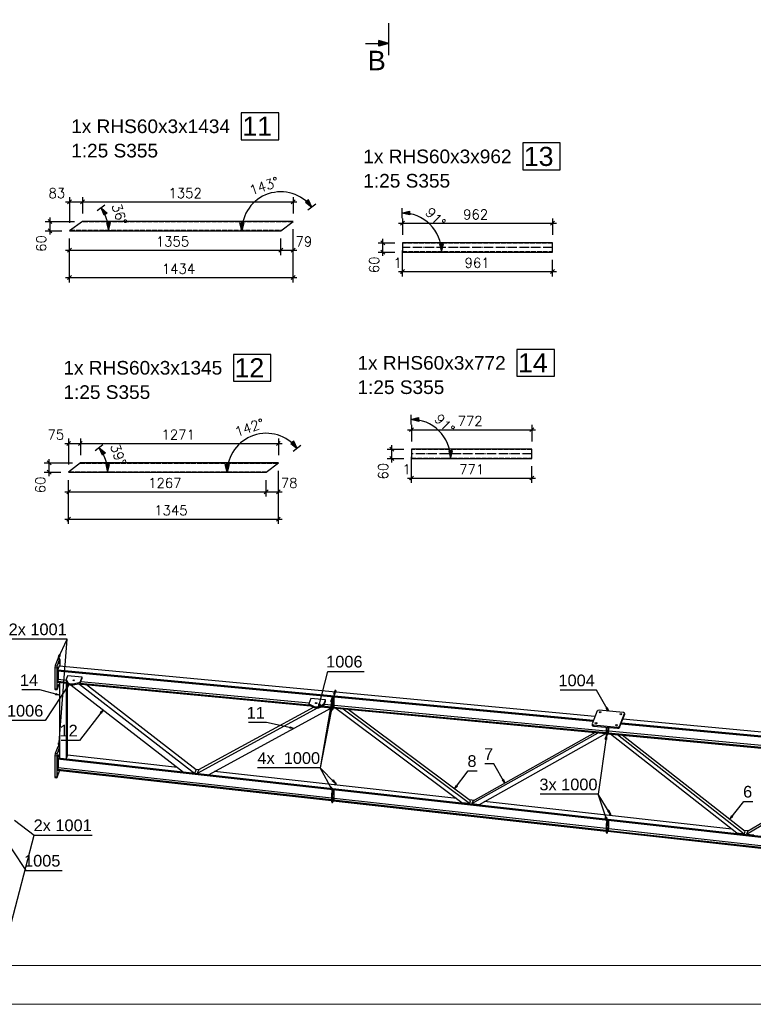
# Model space of a CAD drawing. Header units: millimetres. Extents: x 1814 to 94182, y 11562 to 49454.
# Tile 225 of 256: x 16893 to 17364, y 28069 to 28701. Entities that reach past the tile are written whole.
import ezdxf

# ---------------------------------------------------------------- set-up
doc = ezdxf.new("R2010")
doc.units = ezdxf.units.MM
doc.linetypes.add('ACAD_ISO02W100', pattern=[15, 12, -3])
doc.linetypes.add('ACAD_ISO04W100', pattern=[30, 24, -3, 0, -3])
doc.layers.add('AS_DIM_ON', color=7, linetype='Continuous')
doc.layers.add('pomoc', color=210, linetype='Continuous', lineweight=9, plot=False)
doc.layers.add('ramka', color=84, linetype='Continuous', lineweight=15)
doc.styles.add('ARIAL', font='arial.ttf')
doc.styles.add('CutSymbolDown', font='arial.ttf', dxfattribs={"height": 5})
doc.styles.add('ROMANS', font='romans')

# ---------------------------------------------------------------- blocks, each defined once
blk = doc.blocks.new('sectiondown')
blk.add_hatch(color=256).paths.add_polyline_path([(0, 0), (-2.55, 0.73), (-2.55, -0.73)])
at = {"color": 7, "linetype": 'Continuous'}
for p, q in [((0, -3), (0, 5.15)), ((-6, 0), (-2.55, 0))]:
    blk.add_line(p, q, dxfattribs=at)
for p, q in [((0, 0), (-2.55, 0.73)), ((-2.55, -0.73), (-2.55, 0.73)), ((0, 0), (-2.55, -0.73))]:
    blk.add_line(p, q)

msp = doc.modelspace()

# ---------------------------------------------------------------- hatches: boundary and pattern name
at = {"layer": 'AS_DIM_ON'}
for points in [[(17080.281, 28580.91), (17078.258, 28585.65), (17076.265, 28584.141)], [(16945.065, 28580.508), (16949.015, 28577.198), (16946.993, 28575.728)], [(17138.068, 28577.118), (17143.042, 28578.468), (17143.092, 28575.968)], [(16949.84, 28565.814), (16951.09, 28570.814), (16948.59, 28570.814)], [(17035.353, 28565.814), (17034.103, 28570.814), (17036.603, 28570.814)], [(17163.568, 28552.123), (17164.818, 28557.123), (17162.318, 28557.123)], [(17143.848, 28444.618), (17148.822, 28445.968), (17148.872, 28443.468)], [(16943.8, 28426.444), (16947.901, 28423.322), (16945.949, 28421.759)], [(17070.849, 28426.05), (17068.794, 28430.776), (17066.811, 28429.253)], [(17169.348, 28419.623), (17170.598, 28424.623), (17168.098, 28424.623)], [(16949.285, 28410.818), (16950.535, 28415.818), (16948.035, 28415.818)], [(17026.025, 28410.818), (17024.775, 28415.818), (17027.275, 28415.818)]]:
    msp.add_hatch(color=8, dxfattribs=at).paths.add_polyline_path(points, flags=0)

# ---------------------------------------------------------------- linework, layer by layer
at = {"color": 145, "linetype": 'Continuous', "ltscale": 0.25}
for p, q in [((16933.098, 28571.814), (16924.84, 28565.814)), ((17068.274, 28571.814), (16933.098, 28571.814)), ((17060.353, 28565.814), (17068.274, 28571.814)), ((16924.84, 28565.814), (17060.353, 28565.814)), ((17138.448, 28558.123), (17138.568, 28552.123)), ((17234.688, 28558.123), (17138.448, 28558.123)), ((17138.568, 28552.123), (17234.688, 28552.123)), ((17234.688, 28552.123), (17234.688, 28558.123)), ((17144.228, 28425.623), (17144.348, 28419.623)), ((17221.408, 28425.623), (17144.228, 28425.623)), ((17221.408, 28419.623), (17221.408, 28425.623)), ((17144.348, 28419.623), (17221.408, 28419.623)), ((16931.778, 28416.818), (16924.285, 28410.818)), ((17058.834, 28416.818), (16931.778, 28416.818)), ((17051.025, 28410.818), (17058.834, 28416.818)), ((16924.285, 28410.818), (17051.025, 28410.818)), ((16917.404, 28291.086), (16915.719, 28286.784)), ((16915.719, 28286.784), (16916.82, 28286.662)), ((16917.05, 28287.248), (16916.82, 28286.662)), ((16918.276, 28290.377), (16917.05, 28287.248)), ((16917.404, 28291.086), (16918.506, 28290.964)), ((16918.593, 28291.116), (16917.492, 28291.238)), ((16918.506, 28290.964), (16918.276, 28290.377)), ((16918.735, 28286.201), (16918.735, 28290.598)), ((16916.591, 28285.123), (16915.489, 28285.245)), ((16915.489, 28285.245), (16915.489, 28271.914)), ((16916.591, 28285.123), (16916.591, 28271.792)), ((16918.153, 28286.256), (16917.173, 28283.753)), ((17260.965, 28251.487), (16917.173, 28283.753)), ((16917.173, 28283.753), (16917.173, 28283.353)), ((16917.173, 28283.353), (17260.814, 28251.101)), ((16917.629, 28283.31), (16917.629, 28277.7)), ((17261.945, 28253.99), (16918.153, 28286.256)), ((16916.82, 28271.426), (16918.305, 28275.215)), ((16917.629, 28277.7), (16917.173, 28276.534)), ((16923.287, 28275.96), (16917.173, 28276.534)), ((16917.173, 28276.534), (16917.173, 28276.134)), ((16917.173, 28276.134), (16923.533, 28275.537)), ((16922.604, 28277.233), (16917.629, 28277.7)), ((16918.305, 28276.028), (16918.305, 28227.196)), ((16923.508, 28280.24), (16922.589, 28277.893)), ((16922.589, 28277.893), (16922.606, 28277.13)), ((16922.589, 28277.893), (16923.732, 28275.929)), ((16922.606, 28277.13), (16923.75, 28275.166)), ((16922.71, 28275.615), (16922.71, 28226.706)), ((16932.911, 28279.357), (16923.508, 28280.24)), ((16923.629, 28229.053), (16923.629, 28275.373)), ((16923.75, 28275.166), (16923.732, 28275.929)), ((16925.86, 28274.255), (16997.965, 28218.342)), ((16927.125, 28275.083), (16931.597, 28276.002)), ((16927.142, 28274.319), (16927.125, 28275.083)), ((16927.142, 28274.319), (16931.615, 28275.239)), ((16930.08, 28274.923), (17079.548, 28260.895)), ((16931.345, 28274.804), (17005.196, 28217.538)), ((17078.515, 28261.392), (16931.415, 28275.198)), ((16931.597, 28276.002), (16932.911, 28279.357)), ((16931.597, 28276.002), (16931.615, 28275.239)), ((16931.615, 28275.239), (16931.924, 28276.027)), ((16931.924, 28276.027), (16932.929, 28278.594)), ((17078.489, 28262.603), (16932.049, 28276.346)), ((16932.929, 28278.594), (16932.911, 28279.357)), ((17006.115, 28219.885), (16935.834, 28274.383)), ((16915.489, 28271.914), (16916.591, 28271.792)), ((16915.631, 28271.397), (16916.732, 28271.274)), ((17095.143, 28270.672), (17094.755, 28269.681)), ((17095.584, 28270.631), (17095.143, 28270.672)), ((17095.27, 28269.829), (17095.196, 28269.64)), ((17095.673, 28270.782), (17095.233, 28270.824)), ((17095.584, 28270.631), (17095.27, 28269.829)), ((17095.851, 28269.578), (17095.836, 28270.263)), ((17079.657, 28265.585), (17078.343, 28262.23)), ((17078.343, 28262.23), (17078.36, 28261.466)), ((17078.343, 28262.23), (17081.803, 28260.566)), ((17078.36, 28261.466), (17081.821, 28259.802)), ((17089.061, 28264.702), (17079.657, 28265.585)), ((17085.595, 28260.738), (17088.141, 28262.356)), ((17085.612, 28259.974), (17088.028, 28261.509)), ((17088.028, 28261.509), (17088.159, 28261.592)), ((17088.141, 28262.356), (17089.061, 28264.702)), ((17088.141, 28262.356), (17088.159, 28261.592)), ((17088.159, 28261.592), (17089.078, 28263.939)), ((17092.937, 28261.247), (17088.198, 28261.691)), ((17089.078, 28263.939), (17089.061, 28264.702)), ((17092.877, 28263.875), (17092.99, 28258.95)), ((17092.877, 28263.875), (17093.317, 28263.834)), ((17093.624, 28266.792), (17093.084, 28265.416)), ((17093.084, 28265.416), (17093.525, 28265.375)), ((17093.317, 28263.834), (17093.431, 28258.909)), ((17093.67, 28265.746), (17093.525, 28265.375)), ((17093.63, 28263.612), (17093.899, 28263.587)), ((17093.639, 28263.165), (17093.73, 28263.156)), ((17094.064, 28266.751), (17093.67, 28265.746)), ((17093.71, 28264.047), (17093.878, 28264.478)), ((17093.899, 28263.587), (17093.73, 28263.156)), ((17093.768, 28261.502), (17093.937, 28261.933)), ((17094.525, 28260.692), (17094.664, 28261.72)), ((17094.664, 28261.72), (17094.549, 28266.706)), ((17084.176, 28259.524), (17006.664, 28217.375)), ((17081.54, 28259.937), (17007.583, 28219.721)), ((17013.959, 28216.564), (17092.977, 28259.532)), ((17081.803, 28260.566), (17081.821, 28259.802)), ((17085.595, 28260.738), (17085.612, 28259.974)), ((17086.094, 28260.281), (17092.975, 28259.635)), ((17092.965, 28260.036), (17086.643, 28260.629)), ((17092.99, 28258.95), (17093.431, 28258.909)), ((17093.153, 28258.431), (17093.593, 28258.389)), ((17093.683, 28258.541), (17094.525, 28260.692)), ((17093.689, 28261.067), (17093.957, 28261.042)), ((17093.698, 28260.62), (17093.789, 28260.611)), ((17093.789, 28260.611), (17093.957, 28261.042)), ((17094.071, 28259.532), (17269.179, 28243.098)), ((17269.17, 28243.499), (17094.222, 28259.918)), ((17269.142, 28244.709), (17094.579, 28261.093)), ((17095.649, 28259.384), (17176.598, 28198.895)), ((17100.473, 28258.931), (17181.554, 28198.344)), ((17182.166, 28199.909), (17103.568, 28258.641)), ((17263.351, 28257.58), (17260.134, 28249.367)), ((17280.099, 28256.616), (17264.682, 28258.063)), ((17277.753, 28247.714), (17280.97, 28255.926)), ((17280.758, 28254.576), (17280.988, 28255.163)), ((17280.97, 28255.926), (17280.988, 28255.163)), ((17280.992, 28255.395), (17280.974, 28256.159)), ((17260.13, 28249.135), (17260.148, 28248.371)), ((17261.006, 28248.677), (17261.023, 28247.914)), ((17261.006, 28248.677), (17276.422, 28247.23)), ((17278, 28247.537), (17280.758, 28254.576)), ((17278.738, 28249.419), (17437.014, 28234.564)), ((17437.165, 28234.95), (17278.889, 28249.805)), ((17438.145, 28237.453), (17279.869, 28252.308)), ((17183.022, 28198.181), (17263.994, 28243.584)), ((17262.129, 28243.759), (17183.635, 28199.745)), ((17187.808, 28197.649), (17268.906, 28243.123)), ((17261.023, 28247.914), (17276.44, 28246.467)), ((17269.086, 28247.157), (17269.195, 28242.413)), ((17269.195, 28242.413), (17269.636, 28242.372)), ((17269.526, 28247.116), (17269.636, 28242.372)), ((17269.835, 28247.075), (17270.104, 28247.049)), ((17269.844, 28246.628), (17269.935, 28246.619)), ((17269.887, 28242.004), (17270.73, 28244.155)), ((17269.894, 28244.53), (17270.162, 28244.504)), ((17269.903, 28244.083), (17269.994, 28244.074)), ((17270.104, 28247.049), (17269.935, 28246.619)), ((17269.973, 28244.965), (17270.142, 28245.395)), ((17269.994, 28244.074), (17270.162, 28244.504)), ((17270.276, 28242.995), (17445.384, 28226.56)), ((17445.375, 28226.961), (17270.427, 28243.381)), ((17270.73, 28244.155), (17270.868, 28245.182)), ((17445.347, 28228.172), (17270.784, 28244.555)), ((17270.868, 28245.182), (17270.827, 28246.994)), ((17271.827, 28242.849), (17352.974, 28179.291)), ((17276.44, 28246.467), (17276.422, 28247.23)), ((17276.492, 28242.411), (17357.758, 28178.759)), ((17277.753, 28247.714), (17277.771, 28246.95)), ((17277.771, 28246.95), (17278, 28247.537)), ((17269.357, 28241.893), (17269.798, 28241.852)), ((17358.371, 28180.324), (17279.458, 28242.133)), ((16917.404, 28234.573), (16915.719, 28230.272)), ((16916.82, 28230.149), (16915.719, 28230.272)), ((16917.05, 28230.736), (16916.82, 28230.149)), ((16918.276, 28233.864), (16917.05, 28230.736)), ((16918.153, 28229.743), (16917.173, 28227.24)), ((16918.305, 28234.473), (16917.404, 28234.573)), ((16918.305, 28234.635), (16917.492, 28234.725)), ((16918.305, 28229.726), (16918.153, 28229.743)), ((16918.305, 28233.938), (16918.276, 28233.864)), ((16916.591, 28228.61), (16915.489, 28228.733)), ((16915.489, 28228.733), (16915.489, 28215.403)), ((16916.591, 28228.61), (16916.591, 28215.281)), ((17622.658, 28148.826), (16917.173, 28227.24)), ((16917.173, 28227.24), (16917.173, 28226.84)), ((16917.173, 28226.84), (17622.658, 28148.426)), ((16917.629, 28226.79), (16917.629, 28221.189)), ((16918.305, 28227.196), (16922.71, 28226.706)), ((16922.71, 28226.706), (16923.629, 28229.053)), ((16994.157, 28221.295), (16923.629, 28229.134)), ((17359.227, 28178.596), (17440.384, 28227.03)), ((17438.649, 28227.193), (17359.84, 28180.16)), ((16916.82, 28214.915), (16918.506, 28219.217)), ((16917.629, 28221.189), (16917.173, 28220.023)), ((17093.012, 28200.479), (16917.173, 28220.023)), ((16917.173, 28220.023), (16917.173, 28219.623)), ((16917.173, 28219.623), (17093.012, 28200.079)), ((17093.012, 28201.695), (16917.629, 28221.189)), ((16997.965, 28218.342), (17005.196, 28217.538)), ((17005.196, 28217.538), (17006.115, 28219.885)), ((17007.708, 28219.789), (17005.992, 28219.98)), ((17007.537, 28219.604), (17006.664, 28217.375)), ((17006.664, 28217.375), (17013.959, 28216.564)), ((17007.583, 28219.721), (17007.537, 28219.604)), ((17173.262, 28201.388), (17017.823, 28218.665)), ((16915.489, 28215.403), (16916.591, 28215.281)), ((16915.631, 28214.886), (16916.732, 28214.763)), ((17095.301, 28211.09), (17094.912, 28210.097)), ((17095.742, 28211.041), (17095.301, 28211.09)), ((17095.83, 28211.193), (17095.389, 28211.242)), ((17095.742, 28211.041), (17095.596, 28210.669)), ((17093.781, 28207.21), (17093.242, 28205.834)), ((17093.242, 28205.834), (17093.683, 28205.785)), ((17093.828, 28206.156), (17093.683, 28205.785)), ((17094.222, 28207.161), (17093.828, 28206.156)), ((17093.828, 28204.462), (17093.997, 28204.892)), ((17094.678, 28202.144), (17094.678, 28207.111)), ((17095.596, 28210.669), (17095.352, 28210.048)), ((17095.971, 28209.979), (17095.971, 28210.675)), ((17093.012, 28204.295), (17093.453, 28204.246)), ((17093.012, 28204.295), (17093.012, 28199.382)), ((17093.012, 28199.382), (17093.453, 28199.333)), ((17093.154, 28198.865), (17093.595, 28198.816)), ((17093.453, 28204.246), (17093.453, 28199.333)), ((17093.683, 28198.968), (17094.525, 28201.119)), ((17093.828, 28203.573), (17093.743, 28203.582)), ((17093.828, 28201.034), (17093.743, 28201.043)), ((17093.744, 28204.031), (17093.997, 28204.003)), ((17093.744, 28201.492), (17093.997, 28201.464)), ((17093.997, 28204.003), (17093.828, 28203.573)), ((17093.828, 28201.923), (17093.997, 28202.353)), ((17093.997, 28201.464), (17093.828, 28201.034)), ((17094.072, 28199.961), (17269.217, 28180.494)), ((17269.217, 28180.894), (17094.222, 28200.344)), ((17094.525, 28201.119), (17094.678, 28202.144)), ((17269.217, 28182.11), (17094.585, 28201.52)), ((17176.598, 28198.895), (17181.554, 28198.344)), ((17184.364, 28200.154), (17181.397, 28200.484)), ((17181.554, 28198.344), (17181.6, 28198.462)), ((17181.6, 28198.462), (17182.166, 28199.909)), ((17183.635, 28199.745), (17183.022, 28198.181)), ((17183.022, 28198.181), (17187.808, 28197.649)), ((17349.816, 28181.764), (17190.966, 28199.42)), ((17269.986, 28187.625), (17269.447, 28186.249)), ((17269.447, 28186.249), (17269.887, 28186.2)), ((17270.427, 28187.576), (17269.887, 28186.2)), ((17270.883, 28182.56), (17270.883, 28187.526)), ((17271.506, 28191.505), (17271.117, 28190.512)), ((17271.946, 28191.456), (17271.506, 28191.505)), ((17271.801, 28191.084), (17271.557, 28190.463)), ((17272.034, 28191.608), (17271.594, 28191.657)), ((17271.946, 28191.456), (17271.801, 28191.084)), ((17272.176, 28190.394), (17272.176, 28191.09)), ((17269.217, 28184.71), (17269.658, 28184.661)), ((17269.217, 28184.71), (17269.217, 28179.797)), ((17269.217, 28179.797), (17269.658, 28179.748)), ((17269.359, 28179.28), (17269.8, 28179.231)), ((17269.658, 28184.661), (17269.658, 28179.748)), ((17269.887, 28179.383), (17270.73, 28181.534)), ((17270.033, 28183.988), (17269.947, 28183.997)), ((17270.033, 28181.449), (17269.947, 28181.458)), ((17269.949, 28184.446), (17270.201, 28184.418)), ((17269.949, 28181.907), (17270.201, 28181.879)), ((17270.033, 28184.877), (17270.201, 28185.307)), ((17270.201, 28184.418), (17270.033, 28183.988)), ((17270.033, 28182.338), (17270.201, 28182.768)), ((17270.201, 28181.879), (17270.033, 28181.449)), ((17270.277, 28180.376), (17445.422, 28160.909)), ((17445.422, 28161.309), (17270.427, 28180.759)), ((17270.73, 28181.534), (17270.883, 28182.56)), ((17445.422, 28162.525), (17270.79, 28181.935)), ((17352.974, 28179.291), (17357.758, 28178.759)), ((17360.531, 28180.573), (17357.643, 28180.894)), ((17357.804, 28178.877), (17358.371, 28180.324)), ((17359.84, 28180.16), (17359.227, 28178.596)), ((17357.758, 28178.759), (17357.804, 28178.877)), ((17359.227, 28178.596), (17363.862, 28178.081))]:
    msp.add_line(p, q, dxfattribs=at)
at = {"color": 84, "linetype": 'ACAD_ISO02W100', "ltscale": 0.25}
for p, q in [((17067.878, 28571.514), (16932.685, 28571.514)), ((16925.253, 28566.114), (17060.749, 28566.114)), ((17234.688, 28557.823), (17138.454, 28557.823)), ((17138.562, 28552.423), (17234.688, 28552.423)), ((17221.408, 28425.323), (17144.234, 28425.323)), ((17144.342, 28419.923), (17221.408, 28419.923)), ((17058.443, 28416.518), (16931.404, 28416.518)), ((16924.659, 28411.118), (17051.415, 28411.118))]:
    msp.add_line(p, q, dxfattribs=at)
at = {"color": 10, "linetype": 'ACAD_ISO04W100', "ltscale": 0.25}
for p, q in [((17068.274, 28571.814), (16933.098, 28571.814)), ((17234.688, 28555.123), (17138.508, 28555.123)), ((17221.408, 28422.623), (17144.288, 28422.623)), ((16931.778, 28416.818), (17058.834, 28416.818))]:
    msp.add_line(p, q, dxfattribs=at)
at = {"color": 7}
for p, q in [((16917.898, 28234.68), (16923.343, 28303.746)), ((17095.222, 28270.813), (17085.74, 28221.124)), ((17093.354, 28266.104), (17085.74, 28221.124)), ((17269.327, 28241.892), (17264.035, 28204.173)), ((17093.512, 28206.522), (17085.74, 28221.124)), ((17269.717, 28186.937), (17264.035, 28204.173)), ((16886.221, 28116.19), (16902.099, 28177.962))]:
    msp.add_line(p, q, dxfattribs=at)
at = {"color": 0, "linetype": 'ByBlock', "lineweight": -2}
for p, q in [((16917.482, 28291.227, 18650.16), (16918.164, 28293.668, 18650.16)), ((16918.919, 28293.314, 18650.16), (16917.482, 28291.227, 18650.16)), ((16918.919, 28293.314, 18650.16), (16918.164, 28293.668, 18650.16)), ((16922.717, 28272.734, 18650.16), (16924.444, 28274.59, 18650.16)), ((16924.444, 28274.59, 18650.16), (16923.413, 28272.275, 18650.16)), ((16915.998, 28268.763, 18650.16), (16915.782, 28267.958, 18650.16)), ((16918.305, 28267.713, 18650.16), (16915.782, 28267.958, 18650.16)), ((16915.998, 28268.763, 18650.16), (16918.305, 28267.713, 18650.16)), ((16922.717, 28272.734, 18650.16), (16923.413, 28272.275, 18650.16)), ((17094.344, 28268.435, 18650.16), (17095.222, 28270.813, 18650.16)), ((17094.344, 28268.435, 18650.16), (17095.163, 28268.279, 18650.16)), ((17095.222, 28270.813, 18650.16), (17095.163, 28268.279, 18650.16)), ((17084.532, 28259.565, 18650.16), (17084.761, 28262.089, 18650.16)), ((17085.568, 28261.878, 18650.16), (17084.532, 28259.565, 18650.16)), ((17085.568, 28261.878, 18650.16), (17084.761, 28262.089, 18650.16)), ((17092.526, 28263.709, 18650.16), (17093.354, 28266.104, 18650.16)), ((17092.526, 28263.709, 18650.16), (17093.348, 28263.57, 18650.16)), ((17093.354, 28266.104, 18650.16), (17093.348, 28263.57, 18650.16)), ((16944.533, 28256.612, 18650.16), (16946.394, 28258.332, 18650.16)), ((16944.533, 28256.612, 18650.16), (16945.192, 28256.101, 18650.16)), ((16946.394, 28258.332, 18650.16), (16945.192, 28256.101, 18650.16)), ((17269.781, 28259.881, 18650.16), (17269.057, 28259.469, 18650.16)), ((17270.656, 28257.502, 18650.16), (17269.057, 28259.469, 18650.16)), ((17269.781, 28259.881, 18650.16), (17270.656, 28257.502, 18650.16)), ((17066.448, 28247.321, 18650.16), (17066.272, 28246.507, 18650.16)), ((17068.804, 28246.387, 18650.16), (17066.272, 28246.507, 18650.16)), ((17066.448, 28247.321, 18650.16), (17068.804, 28246.387, 18650.16)), ((16917.898, 28234.68, 18650.16), (16917.679, 28237.205, 18650.16)), ((16918.51, 28237.14, 18650.16), (16917.679, 28237.205, 18650.16)), ((16918.51, 28237.14, 18650.16), (16917.898, 28234.68, 18650.16)), ((17268.567, 28239.474, 18650.16), (17269.327, 28241.892, 18650.16)), ((17268.567, 28239.474, 18650.16), (17269.392, 28239.358, 18650.16)), ((17269.327, 28241.892, 18650.16), (17269.392, 28239.358, 18650.16)), ((17093.932, 28213.312, 18650.16), (17093.335, 28212.73, 18650.16)), ((17095.378, 28211.231, 18650.16), (17093.335, 28212.73, 18650.16)), ((17093.932, 28213.312, 18650.16), (17095.378, 28211.231, 18650.16)), ((17203.238, 28213.604, 18650.16), (17202.511, 28213.196, 18650.16)), ((17204.097, 28211.219, 18650.16), (17202.511, 28213.196, 18650.16)), ((17203.238, 28213.604, 18650.16), (17204.097, 28211.219, 18650.16)), ((17092.705, 28208.925, 18650.16), (17091.969, 28208.533, 18650.16)), ((17093.512, 28206.522, 18650.16), (17091.969, 28208.533, 18650.16)), ((17092.705, 28208.925, 18650.16), (17093.512, 28206.522, 18650.16)), ((17171.879, 28207.596, 18650.16), (17173.042, 28209.848, 18650.16)), ((17173.709, 28209.349, 18650.16), (17171.879, 28207.596, 18650.16)), ((17173.709, 28209.349, 18650.16), (17173.042, 28209.848, 18650.16)), ((17270.85, 28193.977, 18650.16), (17270.142, 28193.537, 18650.16)), ((17271.814, 28191.632, 18650.16), (17270.142, 28193.537, 18650.16)), ((17270.85, 28193.977, 18650.16), (17271.814, 28191.632, 18650.16)), ((17269.33, 28189.442, 18650.16), (17268.538, 28189.181, 18650.16)), ((17269.717, 28186.937, 18650.16), (17268.538, 28189.181, 18650.16)), ((17269.33, 28189.442, 18650.16), (17269.717, 28186.937, 18650.16)), ((17348.444, 28188.099, 18650.16), (17349.657, 28190.324, 18650.16)), ((17350.313, 28189.81, 18650.16), (17348.444, 28188.099, 18650.16)), ((17350.313, 28189.81, 18650.16), (17349.657, 28190.324, 18650.16))]:
    msp.add_line(p, q, dxfattribs=at)
at = {"color": 4}
for points in [[(17035.062, 28624.246), (17059.097, 28624.246), (17059.097, 28641.496), (17035.062, 28641.496), (17035.062, 28624.246)], [(17215.675, 28604.911), (17239.71, 28604.911), (17239.71, 28622.161), (17215.675, 28622.161), (17215.675, 28604.911)], [(17211.925, 28472.411), (17235.96, 28472.411), (17235.96, 28489.661), (17211.925, 28489.661), (17211.925, 28472.411)], [(17030.062, 28469.246), (17054.097, 28469.246), (17054.097, 28486.496), (17030.062, 28486.496), (17030.062, 28469.246)]]:
    msp.add_lwpolyline(points, dxfattribs=at)
at = {"color": 7}
for points in [[(16917.482, 28291.227), (16923.343, 28303.746), (16886.058, 28303.746)], [(17084.532, 28259.565), (17090.663, 28283.002), (17113.971, 28283.002)], [(16924.444, 28274.59), (16909.159, 28251.479), (16885.851, 28251.479)], [(16918.305, 28267.713), (16905.805, 28271.063), (16894.15, 28271.063)], [(17270.656, 28257.502), (17262.998, 28270.952), (17239.689, 28270.952)], [(16946.394, 28258.332), (16931.206, 28238.745), (16919.552, 28238.745)], [(17068.804, 28246.387), (17051.286, 28250.166), (17039.632, 28250.166)], [(17204.097, 28211.219), (17197.1, 28223.698), (17191.273, 28223.698)], [(17095.378, 28211.231), (17085.74, 28221.124), (17045.543, 28221.124)], [(17171.879, 28207.596), (17180.558, 28219.21), (17186.385, 28219.21)], [(17271.814, 28191.632), (17264.035, 28204.173), (17226.75, 28204.173)], [(17348.444, 28188.099), (17357.397, 28199.53), (17363.224, 28199.53)], [(16889.599, 28187.556), (16902.099, 28177.962), (16939.384, 28177.962)], [(16879.153, 28181.655), (16896.818, 28155.212), (16920.127, 28155.212)]]:
    msp.add_lwpolyline(points, dxfattribs=at)
at = {"color": 145, "linetype": 'Continuous', "ltscale": 0.25, "extrusion": (0.978916, -0.108805, 0.172874)}
for centre in [(29984.275, -2366.594, 13483.627), (29981.031, -2366.443, 13482.768), (29975.353, -2366.552, 13483.39), (29969.675, -2366.661, 13484.011), (29924.864, -2367.523, 13488.917), (29919.186, -2367.632, 13489.538), (29913.508, -2367.741, 13490.16)]:
    msp.add_circle(centre, 0.675, dxfattribs=at)
at = {"color": 145, "linetype": 'Continuous', "ltscale": 0.25, "extrusion": (-0.01958, 0.84833, 0.529106)}
for centre, radius in [((-17575.504, -14751.005, 23657.01), 0.525), ((-17730.71, -14741.382, 23641.576), 0.525), ((-17912.755, -14736.046, 23633.019), 0.675), ((-17925.935, -14735.229, 23631.708), 0.675), ((-17909.835, -14732.356, 23627.101), 0.675), ((-17923.016, -14731.539, 23625.79), 0.675)]:
    msp.add_circle(centre, radius, dxfattribs=at)
at = {"color": 145, "linetype": 'Continuous', "ltscale": 0.25, "extrusion": (0.978916, -0.108805, 0.172874)}
for centre, start, end in [((29981.368, -2366.205, 13481.412), 32.73896, 122.73896), ((29981.368, -2366.397, 13482.503), 32.73896, 122.73896), ((29985.83, -2366.413, 13482.593), 10.23896, 32.73896), ((29985.83, -2366.604, 13483.685), 302.73896, 32.73896), ((29968.119, -2366.46, 13482.862), 122.73896, 190.23896), ((29968.119, -2366.651, 13483.954), 122.73896, 212.73896), ((29925.202, -2367.285, 13487.561), 32.73896, 122.73896), ((29925.202, -2367.476, 13488.652), 32.73896, 122.73896), ((29929.663, -2367.492, 13488.742), 10.23896, 32.73896), ((29916.415, -2367.938, 13491.284), 212.73896, 231.711127), ((29911.954, -2367.539, 13489.011), 122.73896, 190.23896), ((29911.954, -2367.731, 13490.102), 122.73896, 212.73896), ((29925.976, -2398.506, 13665.443), 10.23896, 32.73896), ((29925.976, -2398.582, 13665.88), 302.73896, 32.73896), ((29920.524, -2398.252, 13664), 32.73896, 122.73896), ((29920.524, -2398.329, 13664.436), 32.73896, 122.73896), ((29915.641, -2398.346, 13664.534), 122.73896, 190.23896), ((29915.641, -2398.423, 13664.971), 122.73896, 212.73896), ((29920.524, -2428.901, 13838.62), 32.73896, 122.73896), ((29920.524, -2428.978, 13839.057), 32.73896, 122.73896), ((29925.976, -2429.155, 13840.064), 10.23896, 32.73896), ((29925.976, -2429.231, 13840.501), 302.73896, 32.73896), ((29915.641, -2428.995, 13839.155), 122.73896, 190.23896), ((29915.641, -2429.072, 13839.592), 122.73896, 212.73896)]:
    msp.add_arc(centre, 1.125, start, end, dxfattribs=at)
at = {"color": 145, "linetype": 'Continuous', "ltscale": 0.25, "extrusion": (-0.01958, 0.84833, 0.529106)}
for centre, radius, start, end in [((-17574.215, -14750.549, 23656.277), 2.625, 16.273802, 108.94672), ((-17574.215, -14750.144, 23655.629), 2.625, 16.273802, 108.94672), ((-17731.19, -14740.815, 23640.667), 2.625, 46.076459, 138.749377), ((-17731.19, -14740.411, 23640.019), 2.625, 46.076459, 138.749377), ((-17911.899, -14736.422, 23633.621), 1.125, 257.51159, 347.51159), ((-17927.278, -14735.468, 23632.092), 1.125, 167.51159, 257.51159), ((-17927.278, -14735.064, 23631.444), 1.125, 167.51159, 190.01159), ((-17908.493, -14732.117, 23626.717), 1.125, 347.51159, 77.51159), ((-17908.493, -14731.713, 23626.069), 1.125, 10.01159, 77.51159), ((-17923.872, -14731.163, 23625.188), 1.125, 77.51159, 167.51159), ((-17923.872, -14730.759, 23624.54), 1.125, 77.51159, 167.51159)]:
    msp.add_arc(centre, radius, start, end, dxfattribs=at)
at = {"color": 145, "linetype": 'Continuous', "ltscale": 0.25, "extrusion": (0.97872, -0.091855, 0.183494)}
for centre, start, end in [((29743.435, -2638.416, 14134.655), 10.064209, 32.564209), ((29743.435, -2638.497, 14135.09), 302.564209, 32.564209), ((29738.009, -2638.13, 14133.122), 32.564209, 122.564209), ((29738.009, -2638.211, 14133.557), 32.564209, 122.564209), ((29733.117, -2638.235, 14133.686), 122.564209, 190.064209), ((29733.117, -2638.316, 14134.121), 122.564209, 212.564209), ((29733.117, -2670.71, 14307.66), 122.564209, 190.064209), ((29733.117, -2670.791, 14308.095), 122.564209, 212.564209)]:
    msp.add_arc(centre, 1.125, start, end, dxfattribs=at)
at = {"color": 145, "linetype": 'Continuous', "ltscale": 0.25, "extrusion": (-0.97872, 0.091855, -0.183494)}
for centre, start, end in [((-29737.211, -2638.257, -14133.802), 327.435791, 147.435791), ((-29734.682, -2638.311, -14134.093), 327.435791, 147.435791), ((-29737.655, -2638.28, -14133.927), 147.435791, 327.435791), ((-29735.126, -2638.335, -14134.218), 147.435791, 327.435791), ((-29737.211, -2670.731, -14307.776), 327.435791, 91.559946), ((-29734.682, -2670.786, -14308.067), 327.435791, 147.435791), ((-29737.655, -2670.755, -14307.901), 325.949788, 327.435791), ((-29735.126, -2670.809, -14308.193), 147.435791, 327.435791)]:
    msp.add_arc(centre, 0.525, start, end, dxfattribs=at)
at = {"color": 145, "linetype": 'Continuous', "ltscale": 0.25, "extrusion": (-0.978916, 0.108805, -0.172874)}
for centre, radius, start, end in [((-29928.109, -2367.673, -13489.776), 0.675, 314.338441, 160.183643), ((-29919.73, -2398.37, -13664.668), 0.525, 327.26104, 147.26104), ((-29920.176, -2398.39, -13664.786), 0.525, 147.26104, 327.26104), ((-29917.206, -2398.418, -13664.944), 0.525, 327.26104, 147.26104), ((-29917.653, -2398.439, -13665.062), 0.525, 147.26104, 327.26104), ((-29919.73, -2429.018, -13839.288), 0.525, 327.26104, 147.26104), ((-29917.206, -2429.067, -13839.564), 0.525, 327.26104, 147.26104), ((-29920.176, -2429.039, -13839.406), 0.525, 147.26104, 327.26104), ((-29917.653, -2429.088, -13839.683), 0.525, 147.26104, 327.26104)]:
    msp.add_arc(centre, radius, start, end, dxfattribs=at)
at = {"layer": 'AS_DIM_ON', "color": 8}
for p, q in [((16922.34, 28584.339), (16933.098, 28584.339)), ((16924.84, 28587.464), (16924.84, 28570.814)), ((16933.098, 28587.464), (16933.098, 28576.814)), ((16933.098, 28584.339), (17070.774, 28584.339)), ((17068.274, 28587.464), (17068.274, 28576.814)), ((16947.594, 28582.345), (16942.537, 28578.671)), ((17082.772, 28582.797), (17077.79, 28579.023)), ((17138.006, 28580.242), (17138.131, 28573.993)), ((16909.189, 28571.814), (16928.098, 28571.814)), ((16912.314, 28563.314), (16912.314, 28574.314)), ((17138.448, 28573.773), (17138.448, 28563.123)), ((17234.688, 28573.773), (17234.688, 28563.123)), ((16909.189, 28565.814), (16919.84, 28565.814)), ((16952.965, 28565.814), (16946.715, 28565.814)), ((17032.228, 28565.814), (17038.478, 28565.814)), ((17068.274, 28550.164), (17068.274, 28566.814)), ((17068.274, 28532.639), (17068.274, 28566.814)), ((17135.948, 28570.648), (17237.188, 28570.648)), ((16924.84, 28550.164), (16924.84, 28560.814)), ((16924.84, 28532.639), (16924.84, 28560.814)), ((17060.353, 28550.164), (17060.353, 28560.814)), ((17125.923, 28549.623), (17125.923, 28560.623)), ((16922.34, 28553.289), (17060.353, 28553.289)), ((17060.353, 28553.289), (17070.774, 28553.289)), ((17122.798, 28558.123), (17133.448, 28558.123)), ((17122.798, 28552.123), (17133.568, 28552.123)), ((17138.448, 28536.473), (17138.448, 28553.123)), ((17166.693, 28552.123), (17160.443, 28552.123)), ((17138.568, 28536.473), (17138.568, 28547.123)), ((17234.688, 28536.473), (17234.688, 28547.123)), ((17135.948, 28539.598), (17138.568, 28539.598)), ((17138.568, 28539.598), (17237.188, 28539.598)), ((16922.34, 28535.764), (17070.774, 28535.764)), ((17143.786, 28447.742), (17143.911, 28441.493)), ((17144.228, 28441.273), (17144.228, 28430.623)), ((17221.408, 28441.273), (17221.408, 28430.623)), ((16924.285, 28432.468), (16924.285, 28415.818)), ((16931.778, 28432.468), (16931.778, 28421.818)), ((17058.834, 28432.468), (17058.834, 28421.818)), ((17141.728, 28438.148), (17223.908, 28438.148)), ((16921.785, 28429.343), (16931.778, 28429.343)), ((16931.778, 28429.343), (17061.334, 28429.343)), ((16946.239, 28428.397), (16941.36, 28424.49)), ((17073.327, 28427.954), (17068.371, 28424.146)), ((17128.578, 28425.623), (17139.228, 28425.623)), ((17131.703, 28417.123), (17131.703, 28428.123)), ((16911.759, 28408.318), (16911.759, 28419.318)), ((17128.578, 28419.623), (17139.348, 28419.623)), ((17144.228, 28403.973), (17144.228, 28420.623)), ((17172.473, 28419.623), (17166.223, 28419.623)), ((16908.634, 28416.818), (16926.778, 28416.818)), ((17144.348, 28403.973), (17144.348, 28414.623)), ((17221.408, 28403.973), (17221.408, 28414.623)), ((16908.634, 28410.818), (16919.285, 28410.818)), ((16952.41, 28410.818), (16946.16, 28410.818)), ((17022.9, 28410.818), (17029.15, 28410.818)), ((17058.834, 28395.168), (17058.834, 28411.818)), ((17058.834, 28377.643), (17058.834, 28411.818)), ((17141.728, 28407.098), (17144.348, 28407.098)), ((17144.348, 28407.098), (17223.908, 28407.098)), ((16924.285, 28395.168), (16924.285, 28405.818)), ((16924.285, 28377.643), (16924.285, 28405.818)), ((17051.025, 28395.168), (17051.025, 28405.818)), ((16921.785, 28398.293), (17051.025, 28398.293)), ((17051.025, 28398.293), (17061.334, 28398.293)), ((16921.785, 28380.768), (17061.334, 28380.768))]:
    msp.add_line(p, q, dxfattribs=at)
at = {"layer": 'AS_DIM_ON', "color": 8, "linetype": 'ByBlock', "lineweight": -2}
for p, q in [((16926.09, 28585.589), (16923.59, 28583.089)), ((16931.848, 28583.089), (16934.348, 28585.589)), ((16934.348, 28585.589), (16931.848, 28583.089)), ((17067.024, 28583.089), (17069.524, 28585.589)), ((16913.564, 28570.564), (16911.064, 28573.064)), ((17139.698, 28571.898), (17137.198, 28569.398)), ((17233.438, 28569.398), (17235.938, 28571.898)), ((16911.064, 28567.064), (16913.564, 28564.564)), ((17127.173, 28556.873), (17124.673, 28559.373)), ((16926.09, 28554.539), (16923.59, 28552.039)), ((17059.103, 28552.039), (17061.603, 28554.539)), ((17061.603, 28554.539), (17059.103, 28552.039)), ((17067.024, 28552.039), (17069.524, 28554.539)), ((17124.673, 28553.373), (17127.173, 28550.873)), ((17139.698, 28540.848), (17137.198, 28538.348)), ((17137.318, 28538.348), (17139.818, 28540.848)), ((17139.818, 28540.848), (17137.318, 28538.348)), ((17233.438, 28538.348), (17235.938, 28540.848)), ((16926.09, 28537.014), (16923.59, 28534.514)), ((17067.024, 28534.514), (17069.524, 28537.014)), ((17145.478, 28439.398), (17142.978, 28436.898)), ((17220.158, 28436.898), (17222.658, 28439.398)), ((16925.535, 28430.593), (16923.035, 28428.093)), ((16930.528, 28428.093), (16933.028, 28430.593)), ((16933.028, 28430.593), (16930.528, 28428.093)), ((17057.584, 28428.093), (17060.084, 28430.593)), ((17132.953, 28424.373), (17130.453, 28426.873)), ((17130.453, 28420.873), (17132.953, 28418.373)), ((16913.009, 28415.568), (16910.509, 28418.068)), ((16910.509, 28412.068), (16913.009, 28409.568)), ((17145.478, 28408.348), (17142.978, 28405.848)), ((17143.098, 28405.848), (17145.598, 28408.348)), ((17145.598, 28408.348), (17143.098, 28405.848)), ((17220.158, 28405.848), (17222.658, 28408.348)), ((16925.535, 28399.543), (16923.035, 28397.043)), ((17049.775, 28397.043), (17052.275, 28399.543)), ((17052.275, 28399.543), (17049.775, 28397.043)), ((17057.584, 28397.043), (17060.084, 28399.543)), ((16925.535, 28382.018), (16923.035, 28379.518)), ((17057.584, 28379.518), (17060.084, 28382.018))]:
    msp.add_line(p, q, dxfattribs=at)
at = {"layer": 'AS_DIM_ON', "color": 8}
for points in [[(17080.281, 28580.91), (17078.258, 28585.65), (17076.265, 28584.141), (17080.281, 28580.91)], [(16945.065, 28580.508), (16949.015, 28577.198), (16946.993, 28575.728), (16945.065, 28580.508)], [(17138.068, 28577.118), (17143.042, 28578.468), (17143.092, 28575.968), (17138.068, 28577.118)], [(16949.84, 28565.814), (16951.09, 28570.814), (16948.59, 28570.814), (16949.84, 28565.814)], [(17035.353, 28565.814), (17034.103, 28570.814), (17036.603, 28570.814), (17035.353, 28565.814)], [(17163.568, 28552.123), (17164.818, 28557.123), (17162.318, 28557.123), (17163.568, 28552.123)], [(17143.848, 28444.618), (17148.822, 28445.968), (17148.872, 28443.468), (17143.848, 28444.618)], [(16943.8, 28426.444), (16947.901, 28423.322), (16945.949, 28421.759), (16943.8, 28426.444)], [(17070.849, 28426.05), (17068.794, 28430.776), (17066.811, 28429.253), (17070.849, 28426.05)], [(17169.348, 28419.623), (17170.598, 28424.623), (17168.098, 28424.623), (17169.348, 28419.623)], [(16949.285, 28410.818), (16950.535, 28415.818), (16948.035, 28415.818), (16949.285, 28410.818)], [(17026.025, 28410.818), (17024.775, 28415.818), (17027.275, 28415.818), (17026.025, 28410.818)]]:
    msp.add_lwpolyline(points, dxfattribs=at)
for centre, start, end in [((17060.353, 28565.814), 37.144879, 180), ((16924.84, 28565.814), 0, 35.99876), ((17138.568, 28552.123), 0, 91.146119), ((17144.348, 28419.623), 0, 91.146119), ((17051.025, 28410.818), 37.537184, 180), ((16924.285, 28410.818), 0, 38.683303)]:
    msp.add_arc(centre, 25, start, end, dxfattribs=at)
at = {"layer": 'pomoc'}
msp.add_lwpolyline([(16020.524, 29119.324), (18070.524, 29119.324), (18070.524, 28069.324), (16020.524, 28069.324)], close=True, dxfattribs=at)
at = {"layer": 'ramka', "linetype": 'Continuous'}
msp.add_line((18045.524, 28094.324), (16020.524, 28094.324), dxfattribs=at)

# ---------------------------------------------------------------- block references
at = {"extrusion": (0, 0, -1), "xscale": -2.500000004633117, "yscale": 2.500000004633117, "zscale": 2.500000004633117}
msp.add_blockref('sectiondown', (-17129.695, 28686.079, 788.676), dxfattribs=at)

# ---------------------------------------------------------------- texts
at = {"color": 96, "style": 'CutSymbolDown'}
msp.add_text('B', height=12.5, dxfattribs=at).set_placement((17116.106, 28668.813))
at = {"color": 30, "style": 'ARIAL'}
for s, p in [('1x RHS60x3x1434 ', (16925.908, 28628.496)), ('1:25 S355', (16925.908, 28612.871)), ('1x RHS60x3x962 ', (17113.32, 28609.161)), ('1:25 S355', (17113.32, 28593.536)), ('1x RHS60x3x772 ', (17109.57, 28476.661)), ('1x RHS60x3x1345 ', (16920.908, 28473.496)), ('1:25 S355', (17109.57, 28461.036)), ('1:25 S355', (16920.908, 28457.871))]:
    msp.add_text(s, height=8.75, dxfattribs=at).set_placement(p)
at = {"color": 4, "style": 'ARIAL'}
for s, p in [('11', (17035.698, 28626.746)), ('13', (17216.312, 28607.411)), ('12', (17030.698, 28471.746)), ('14', (17212.562, 28474.911))]:
    msp.add_text(s, height=12.25, dxfattribs=at).set_placement(p)
at = {"color": 7, "style": 'ARIAL'}
for s, p in [('2x 1001', (16885.751, 28306.246)), ('1006', (17089.522, 28285.502)), ('14', (16893.01, 28273.563)), ('1004', (17238.549, 28273.452)), ('1006', (16884.71, 28253.979)), ('11', (17038.491, 28252.666)), ('12', (16918.411, 28241.245)), ('4x  1000', (17045.41, 28223.624)), ('7', (17190.777, 28226.198)), ('8', (17180.133, 28221.71)), ('3x 1000', (17226.31, 28206.673)), ('6', (17357.003, 28202.03)), ('2x 1001', (16901.792, 28180.462)), ('1005', (16895.677, 28157.712))]:
    msp.add_text(s, height=7.5, dxfattribs=at).set_placement(p)
at = {"layer": 'AS_DIM_ON', "color": 9, "style": 'ROMANS'}
for s, rotation, p in [('143°', 18.572439, (17041.567, 28588.513)), ('36°', 287.99938, (16951.759, 28582.069)), ('91°', 315.57306, (17152.513, 28576.962)), ('60', 90, (16909.814, 28552.314)), ('60', 90, (17123.423, 28538.623)), ('142°', 18.768592, (17032.161, 28433.452)), ('91°', 315.57306, (17158.293, 28444.462)), ('39°', 289.341651, (16950.816, 28427.699)), ('60', 90, (17129.203, 28406.123)), ('60', 90, (16909.259, 28397.318))]:
    msp.add_text(s, height=6.25, rotation=rotation, dxfattribs=at).set_placement(p)
for s, p in [('83', (16911.338, 28586.839)), ('1352', (16988.322, 28586.839)), ('962', (17177.354, 28573.148)), ('1355', (16980.232, 28555.789)), ('79', (17069.825, 28555.789)), ('1', (17132.662, 28542.098)), ('961', (17178.307, 28542.098)), ('1434', (16984.044, 28538.264)), ('772', (17173.834, 28440.648)), ('75', (16910.717, 28431.843)), ('1271', (16983.835, 28431.843)), ('1', (17138.442, 28409.598)), ('771', (17174.787, 28409.598)), ('1267', (16975.291, 28400.793)), ('78', (17060.385, 28400.793)), ('1345', (16979.195, 28383.268))]:
    msp.add_text(s, height=6.25, dxfattribs=at).set_placement(p)

doc.saveas('drawing.dxf')
